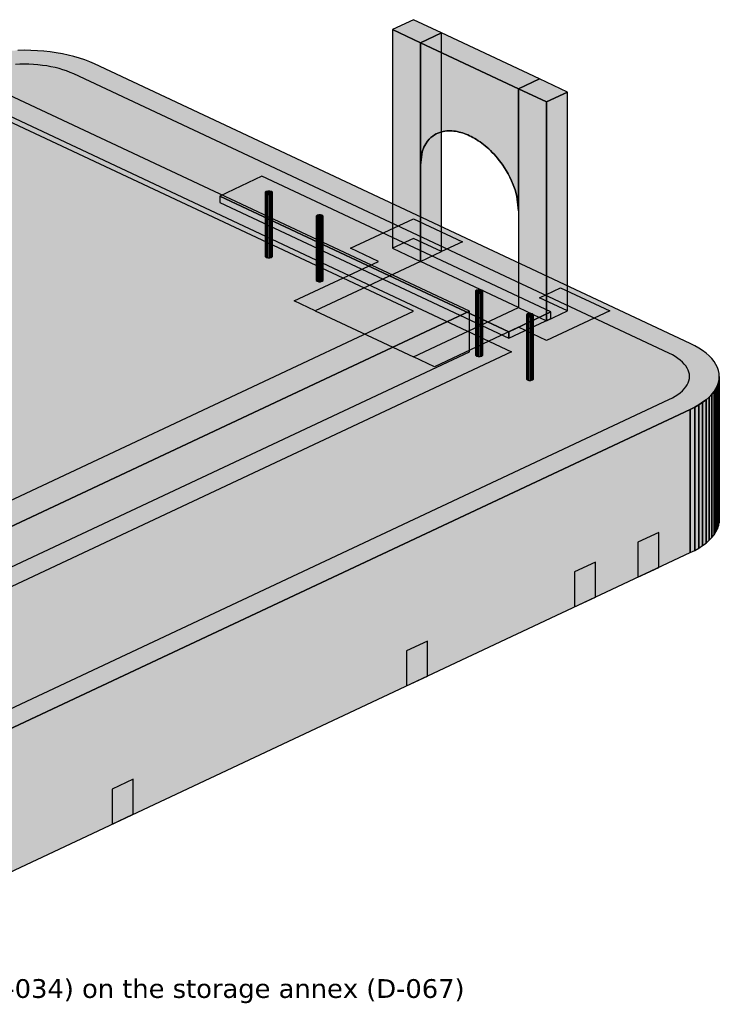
# Model space of a CAD drawing. Header units: inches. Extents: x 0.5 to 16.5, y 0.5 to 10.5.
# Tile 14 of 18: x 10.6 to 12.3, y 2.6 to 4.9. Entities that reach past the tile are written whole.
import ezdxf

# ---------------------------------------------------------------- set-up
doc = ezdxf.new("R2010")
doc.units = ezdxf.units.IN
doc.header["$MEASUREMENT"] = 0
for name, color, linetype in [('A-ANNO-TEXT', 7, 'Continuous'), ('A-MASS', 7, 'Continuous'), ('C-SITE-DIAG', 7, 'Continuous')]:
    doc.layers.add(name, color=color, linetype=linetype)
doc.styles.add('KS-REG', font='DejaVuSans.ttf')

msp = doc.modelspace()

# ---------------------------------------------------------------- hatches: boundary and pattern name
at = {"layer": 'A-MASS', "true_color": 0xcc0000}
for points in [[(11.6021, 4.8418), (11.5363, 4.8727), (11.487, 4.8495), (11.5527, 4.8187)], [(11.8322, 4.7338), (11.6021, 4.8418), (11.5527, 4.8187), (11.7829, 4.7106)], [(11.8979, 4.7029), (11.8322, 4.7338), (11.7829, 4.7106), (11.8486, 4.6798)]]:
    msp.add_hatch(color=7, dxfattribs=at).paths.add_polyline_path(points)
at = {"layer": 'A-MASS', "true_color": 0x870000}
for points in [[(11.487, 4.3364), (11.5527, 4.3055), (11.5527, 4.8187), (11.487, 4.8495)], [(11.5527, 4.5323), (11.5568, 4.5627), (11.561, 4.5738), (11.5651, 4.5815), (11.5692, 4.5875), (11.5733, 4.5923), (11.5774, 4.5963), (11.5815, 4.5996), (11.5856, 4.6024), (11.5897, 4.6047), (11.5938, 4.6066), (11.5979, 4.6081), (11.6021, 4.6094), (11.6062, 4.6104), (11.6103, 4.6111), (11.6144, 4.6116), (11.6185, 4.6118), (11.6226, 4.6118), (11.6267, 4.6117), (11.6308, 4.6113), (11.6349, 4.6108), (11.639, 4.6101), (11.6432, 4.6092), (11.6473, 4.6081), (11.6514, 4.6069), (11.6555, 4.6055), (11.6596, 4.604), (11.6637, 4.6023), (11.6678, 4.6004), (11.6719, 4.5984), (11.676, 4.5963), (11.6801, 4.5939), (11.6842, 4.5915), (11.6884, 4.5888), (11.6925, 4.586), (11.6966, 4.5831), (11.7007, 4.5799), (11.7048, 4.5766), (11.7089, 4.5731), (11.713, 4.5694), (11.7171, 4.5655), (11.7212, 4.5614), (11.7253, 4.5571), (11.7295, 4.5525), (11.7336, 4.5477), (11.7377, 4.5425), (11.7418, 4.5371), (11.7459, 4.5314), (11.75, 4.5252), (11.7541, 4.5186), (11.7582, 4.5114), (11.7623, 4.5036), (11.7664, 4.4949), (11.7705, 4.4851), (11.7747, 4.4735), (11.7788, 4.4586), (11.7829, 4.4243), (11.7829, 4.7106), (11.5527, 4.8187)], [(11.7829, 4.1975), (11.8486, 4.1666), (11.8486, 4.6798), (11.7829, 4.7106)]]:
    msp.add_hatch(color=7, dxfattribs=at).paths.add_polyline_path(points)
at = {"layer": 'A-MASS', "true_color": 0xa30000}
for points in [[(11.5527, 4.3055), (11.6021, 4.3287), (11.6021, 4.8418), (11.5527, 4.8187)], [(11.8486, 4.1666), (11.8979, 4.1897), (11.8979, 4.7029), (11.8486, 4.6798)]]:
    msp.add_hatch(color=7, dxfattribs=at).paths.add_polyline_path(points)
at = {"layer": 'A-MASS', "true_color": 0xc9c6be}
for points in [[(11.6678, 4.1886), (10.3445, 4.8099), (8.6021, 3.9918), (9.9253, 3.3706)], [(8.7171, 3.9509), (8.7067, 3.9457), (8.6971, 3.9402), (8.6882, 3.9344), (8.6802, 3.9283), (8.673, 3.922), (8.6667, 3.9155), (8.6614, 3.9088), (8.657, 3.902), (8.6535, 3.895), (8.651, 3.888), (8.6495, 3.8809), (8.649, 3.8738), (8.6495, 3.8666), (8.651, 3.8595), (8.6535, 3.8525), (8.657, 3.8455), (8.6614, 3.8387), (8.6667, 3.832), (8.673, 3.8255), (8.6802, 3.8192), (8.6882, 3.8131), (8.6971, 3.8073), (8.7067, 3.8018), (8.7171, 3.7966), (10.1144, 3.1406), (10.1255, 3.1357), (10.1372, 3.1312), (10.1496, 3.127), (10.1625, 3.1233), (10.1759, 3.1199), (10.1898, 3.1169), (10.204, 3.1144), (10.2186, 3.1124), (10.2334, 3.1107), (10.2484, 3.1096), (10.2636, 3.1089), (10.2788, 3.1086), (10.294, 3.1089), (10.3091, 3.1096), (10.3241, 3.1107), (10.3389, 3.1124), (10.3535, 3.1144), (10.3677, 3.1169), (10.3816, 3.1199), (10.395, 3.1233), (10.4079, 3.127), (10.4203, 3.1312), (10.432, 3.1357), (10.4432, 3.1406), (12.1856, 3.9586), (12.196, 3.9639), (12.2057, 3.9694), (12.2145, 3.9752), (12.2226, 3.9812), (12.2297, 3.9875), (12.236, 3.994), (12.2414, 4.0007), (12.2458, 4.0076), (12.2492, 4.0145), (12.2517, 4.0216), (12.2532, 4.0287), (12.2537, 4.0358), (12.2532, 4.043), (12.2517, 4.0501), (12.2492, 4.0571), (12.2458, 4.0641), (12.2414, 4.0709), (12.236, 4.0776), (12.2297, 4.0841), (12.2226, 4.0904), (12.2145, 4.0964), (12.2057, 4.1023), (12.196, 4.1078), (12.1856, 4.113), (10.7884, 4.769), (10.7773, 4.7738), (10.7655, 4.7784), (10.7531, 4.7825), (10.7402, 4.7863), (10.7268, 4.7897), (10.7129, 4.7926), (10.6987, 4.7951), (10.6841, 4.7972), (10.6693, 4.7988), (10.6543, 4.8), (10.6392, 4.8007), (10.624, 4.8009), (10.6088, 4.8007), (10.5936, 4.8), (10.5786, 4.7988), (10.5638, 4.7972), (10.5492, 4.7951), (10.535, 4.7926), (10.5212, 4.7897), (10.5077, 4.7863), (10.4948, 4.7825), (10.4825, 4.7784), (10.4707, 4.7738), (10.4596, 4.769)], [(11.8589, 4.1871), (11.1808, 4.5054), (11.0822, 4.4591), (11.7603, 4.1408)], [(11.1911, 4.4698), (11.1888, 4.4679), (11.1888, 4.4658), (11.1911, 4.464), (11.195, 4.4629), (11.1995, 4.4629), (11.2034, 4.464), (11.2057, 4.4658), (11.2057, 4.4679), (11.2034, 4.4698), (11.1995, 4.4708), (11.195, 4.4708)], [(11.3103, 4.4138), (11.308, 4.412), (11.308, 4.4099), (11.3103, 4.408), (11.3142, 4.407), (11.3187, 4.407), (11.3226, 4.408), (11.3249, 4.4099), (11.3249, 4.412), (11.3226, 4.4138), (11.3187, 4.4149), (11.3142, 4.4149)], [(11.6842, 4.2382), (11.682, 4.2364), (11.682, 4.2343), (11.6842, 4.2325), (11.6882, 4.2314), (11.6927, 4.2314), (11.6966, 4.2325), (11.6988, 4.2343), (11.6988, 4.2364), (11.6966, 4.2382), (11.6927, 4.2393), (11.6882, 4.2393)], [(11.8034, 4.1823), (11.8012, 4.1805), (11.8012, 4.1783), (11.8034, 4.1765), (11.8073, 4.1754), (11.8118, 4.1754), (11.8158, 4.1765), (11.818, 4.1783), (11.818, 4.1805), (11.8158, 4.1823), (11.8118, 4.1833), (11.8073, 4.1833)]]:
    msp.add_hatch(color=7, dxfattribs=at).paths.add_polyline_path(points)
at = {"layer": 'A-MASS', "true_color": 0x2c3e5c}
for points in [[(10.5081, 4.7454), (10.4432, 4.7149), (11.7664, 4.0937), (9.9747, 3.2525), (10.1629, 3.1641), (10.1715, 3.1604), (10.1797, 3.1572), (10.1884, 3.1543), (10.1974, 3.1516), (10.2068, 3.1493), (10.2165, 3.1472), (10.2265, 3.1455), (10.2367, 3.144), (10.247, 3.1429), (10.2575, 3.1421), (10.2681, 3.1416), (10.2788, 3.1414), (10.2894, 3.1416), (10.3, 3.1421), (10.3105, 3.1429), (10.3209, 3.144), (10.3311, 3.1455), (10.341, 3.1472), (10.3507, 3.1493), (10.3601, 3.1516), (10.3692, 3.1543), (10.3778, 3.1572), (10.386, 3.1604), (10.3946, 3.1641), (12.1355, 3.9814), (12.1436, 3.9855), (12.1503, 3.9893), (12.1565, 3.9934), (12.1621, 3.9976), (12.1671, 4.002), (12.1715, 4.0066), (12.1753, 4.0113), (12.1784, 4.016), (12.1808, 4.0209), (12.1825, 4.0258), (12.1836, 4.0308), (12.1839, 4.0358), (12.1836, 4.0408), (12.1825, 4.0458), (12.1808, 4.0507), (12.1784, 4.0556), (12.1753, 4.0604), (12.1715, 4.065), (12.1671, 4.0696), (12.1621, 4.074), (12.1565, 4.0782), (12.1503, 4.0823), (12.1436, 4.0862), (12.1355, 4.0902), (10.7398, 4.7454), (10.7312, 4.7492), (10.723, 4.7524), (10.7144, 4.7553), (10.7053, 4.7579), (10.6959, 4.7603), (10.6862, 4.7624), (10.6763, 4.7641), (10.6661, 4.7656), (10.6557, 4.7667), (10.6452, 4.7675), (10.6346, 4.768), (10.624, 4.7682), (10.6133, 4.768), (10.6027, 4.7675), (10.5922, 4.7667), (10.5819, 4.7656), (10.5717, 4.7641), (10.5617, 4.7624), (10.552, 4.7603), (10.5426, 4.7579), (10.5336, 4.7553), (10.5249, 4.7524), (10.5167, 4.7492)], [(11.5363, 4.1886), (10.3445, 4.7481), (8.7336, 3.9918), (9.9253, 3.4323)]]:
    msp.add_hatch(color=7, dxfattribs=at).paths.add_polyline_path(points)
at = {"layer": 'A-MASS', "true_color": 0x85837d}
for points in [[(11.0822, 4.4437), (11.7603, 4.1254), (11.7603, 4.1408), (11.0822, 4.4591)], [(11.1888, 4.317), (11.1911, 4.3152), (11.1911, 4.464), (11.1888, 4.4658)], [(11.1911, 4.3152), (11.195, 4.3141), (11.195, 4.4629), (11.1911, 4.464)], [(11.195, 4.3141), (11.1995, 4.3141), (11.1995, 4.4629), (11.195, 4.4629)], [(11.308, 4.261), (11.3103, 4.2592), (11.3103, 4.408), (11.308, 4.4099)], [(11.3103, 4.2592), (11.3142, 4.2581), (11.3142, 4.407), (11.3103, 4.408)], [(11.3142, 4.2581), (11.3187, 4.2581), (11.3187, 4.407), (11.3142, 4.407)], [(11.682, 4.0855), (11.6842, 4.0836), (11.6842, 4.2325), (11.682, 4.2343)], [(11.6842, 4.0836), (11.6882, 4.0826), (11.6882, 4.2314), (11.6842, 4.2325)], [(11.6882, 4.0826), (11.6927, 4.0826), (11.6927, 4.2314), (11.6882, 4.2314)], [(11.8012, 4.0295), (11.8034, 4.0277), (11.8034, 4.1765), (11.8012, 4.1783)], [(11.8034, 4.0277), (11.8073, 4.0266), (11.8073, 4.1754), (11.8034, 4.1765)], [(11.8073, 4.0266), (11.8118, 4.0266), (11.8118, 4.1754), (11.8073, 4.1754)]]:
    msp.add_hatch(color=7, dxfattribs=at).paths.add_polyline_path(points)
at = {"layer": 'A-MASS', "true_color": 0xa19e98}
for points in [[(11.1995, 4.3141), (11.2034, 4.3152), (11.2034, 4.464), (11.1995, 4.4629)], [(11.2034, 4.3152), (11.2057, 4.317), (11.2057, 4.4658), (11.2034, 4.464)], [(11.3187, 4.2581), (11.3226, 4.2592), (11.3226, 4.408), (11.3187, 4.407)], [(11.3226, 4.2592), (11.3249, 4.261), (11.3249, 4.4099), (11.3226, 4.408)], [(11.6927, 4.0826), (11.6966, 4.0836), (11.6966, 4.2325), (11.6927, 4.2314)], [(11.6966, 4.0836), (11.6988, 4.0855), (11.6988, 4.2343), (11.6966, 4.2325)], [(9.9253, 3.2757), (11.6678, 4.0937), (11.6678, 4.1886), (9.9253, 3.3706)], [(11.7603, 4.1254), (11.8589, 4.1717), (11.8589, 4.1871), (11.7603, 4.1408)], [(11.8118, 4.0266), (11.8158, 4.0277), (11.8158, 4.1765), (11.8118, 4.1754)], [(11.8158, 4.0277), (11.818, 4.0295), (11.818, 4.1783), (11.8158, 4.1765)], [(12.2492, 3.6784), (12.2517, 3.6855), (12.2517, 4.0216), (12.2492, 4.0145)], [(12.2517, 3.6855), (12.2532, 3.6926), (12.2532, 4.0287), (12.2517, 4.0216)], [(12.2532, 3.6926), (12.2537, 3.6997), (12.2537, 4.0358), (12.2532, 4.0287)], [(12.236, 3.6579), (12.2414, 3.6646), (12.2414, 4.0007), (12.236, 3.994)], [(12.2414, 3.6646), (12.2458, 3.6715), (12.2458, 4.0076), (12.2414, 4.0007)], [(12.2458, 3.6715), (12.2492, 3.6784), (12.2492, 4.0145), (12.2458, 4.0076)], [(12.2057, 3.6333), (12.2145, 3.6391), (12.2145, 3.9752), (12.2057, 3.9694)], [(12.2145, 3.6391), (12.2226, 3.6451), (12.2226, 3.9812), (12.2145, 3.9752)], [(12.2226, 3.6451), (12.2297, 3.6514), (12.2297, 3.9875), (12.2226, 3.9812)], [(12.2297, 3.6514), (12.236, 3.6579), (12.236, 3.994), (12.2297, 3.9875)], [(10.4432, 2.8045), (12.1856, 3.6225), (12.1856, 3.9586), (10.4432, 3.1406)], [(12.1856, 3.6225), (12.196, 3.6277), (12.196, 3.9639), (12.1856, 3.9586)], [(12.196, 3.6277), (12.2057, 3.6333), (12.2057, 3.9694), (12.196, 3.9639)]]:
    msp.add_hatch(color=7, dxfattribs=at).paths.add_polyline_path(points)
at = {"layer": 'A-MASS', "true_color": 0x3f5564}
for points in [[(12.2492, 3.8837), (12.2517, 3.8907), (12.2517, 4.001), (12.2492, 3.994)], [(12.2517, 3.8907), (12.2532, 3.8978), (12.2532, 4.0082), (12.2517, 4.001)], [(12.2532, 3.8978), (12.2537, 3.905), (12.2537, 4.0153), (12.2532, 4.0082)], [(12.2297, 3.8567), (12.236, 3.8632), (12.236, 3.9735), (12.2297, 3.967)], [(12.236, 3.8632), (12.2414, 3.8699), (12.2414, 3.9802), (12.236, 3.9735)], [(12.2414, 3.8699), (12.2458, 3.8767), (12.2458, 3.987), (12.2414, 3.9802)], [(12.2458, 3.8767), (12.2492, 3.8837), (12.2492, 3.994), (12.2458, 3.987)], [(12.2057, 3.8385), (12.2145, 3.8443), (12.2145, 3.9547), (12.2057, 3.9488)], [(12.2145, 3.8443), (12.2226, 3.8504), (12.2226, 3.9607), (12.2145, 3.9547)], [(12.2226, 3.8504), (12.2297, 3.8567), (12.2297, 3.967), (12.2226, 3.9607)], [(10.4432, 3.0097), (12.1856, 3.8278), (12.1856, 3.9381), (10.4432, 3.1201)], [(12.1856, 3.8278), (12.196, 3.833), (12.196, 3.9433), (12.1856, 3.9381)], [(12.196, 3.833), (12.2057, 3.8385), (12.2057, 3.9488), (12.196, 3.9433)], [(12.2532, 3.708), (12.2537, 3.7151), (12.2537, 3.8588), (12.2532, 3.8516)], [(12.2458, 3.6868), (12.2492, 3.6938), (12.2492, 3.8375), (12.2458, 3.8305)], [(12.2492, 3.6938), (12.2517, 3.7008), (12.2517, 3.8445), (12.2492, 3.8375)], [(12.2517, 3.7008), (12.2532, 3.708), (12.2532, 3.8516), (12.2517, 3.8445)], [(12.2297, 3.6668), (12.236, 3.6733), (12.236, 3.817), (12.2297, 3.8105)], [(12.236, 3.6733), (12.2414, 3.68), (12.2414, 3.8237), (12.236, 3.817)], [(12.2414, 3.68), (12.2458, 3.6868), (12.2458, 3.8305), (12.2414, 3.8237)], [(12.196, 3.6431), (12.2057, 3.6487), (12.2057, 3.7923), (12.196, 3.7868)], [(12.2057, 3.6487), (12.2145, 3.6545), (12.2145, 3.7981), (12.2057, 3.7923)], [(12.2145, 3.6545), (12.2226, 3.6605), (12.2226, 3.8042), (12.2145, 3.7981)], [(12.2226, 3.6605), (12.2297, 3.6668), (12.2297, 3.8105), (12.2226, 3.8042)], [(10.4432, 2.8199), (12.1856, 3.6379), (12.1856, 3.7816), (10.4432, 2.9636)], [(12.1856, 3.6379), (12.196, 3.6431), (12.196, 3.7868), (12.1856, 3.7816)]]:
    msp.add_hatch(color=7, dxfattribs=at).paths.add_polyline_path(points)
at = {"layer": 'A-MASS', "true_color": 0x151515}
for points in [[(12.0623, 3.5646), (12.1116, 3.5878), (12.1116, 3.6699), (12.0623, 3.6468)], [(11.9144, 3.4952), (11.9637, 3.5183), (11.9637, 3.6004), (11.9144, 3.5773)], [(11.5199, 3.31), (11.5692, 3.3331), (11.5692, 3.4152), (11.5199, 3.3921)], [(10.8295, 2.9858), (10.8788, 3.009), (10.8788, 3.0911), (10.8295, 3.0679)]]:
    msp.add_hatch(color=7, dxfattribs=at).paths.add_polyline_path(points)
at = {"layer": 'C-SITE-DIAG', "true_color": 0xd9b79a}
for points in [[(11.4541, 4.3055), (11.3884, 4.3364), (11.5363, 4.4058), (11.6514, 4.3518), (11.6021, 4.3287), (11.5363, 4.3595), (11.487, 4.3364), (11.5527, 4.3055), (11.3062, 4.1897), (11.2568, 4.2129)], [(11.5856, 4.0586), (11.5363, 4.0817), (11.7829, 4.1975), (11.8486, 4.1666), (11.8979, 4.1897), (11.8322, 4.2206), (11.8815, 4.2438), (11.9966, 4.1897), (11.8486, 4.1203), (11.7829, 4.1512)]]:
    msp.add_hatch(color=7, dxfattribs=at).paths.add_polyline_path(points)
at = {"layer": 'C-SITE-DIAG', "true_color": 0xb5654a}
msp.add_hatch(color=7, dxfattribs=at).paths.add_polyline_path([(11.7829, 4.1975), (11.5527, 4.3055), (11.3062, 4.1897), (11.5363, 4.0817)])

# ---------------------------------------------------------------- linework, layer by layer
at = {"layer": 'A-MASS'}
for points in [[(11.6021, 4.8418), (11.5363, 4.8727), (11.487, 4.8495), (11.5527, 4.8187)], [(11.487, 4.3364), (11.5527, 4.3055), (11.5527, 4.8187), (11.487, 4.8495)], [(11.5527, 4.3055), (11.6021, 4.3287), (11.6021, 4.8418), (11.5527, 4.8187)], [(11.8322, 4.7338), (11.6021, 4.8418), (11.5527, 4.8187), (11.7829, 4.7106)], [(11.6678, 4.1886), (10.3445, 4.8099), (8.6021, 3.9918), (9.9253, 3.3706)], [(11.5527, 4.5323), (11.5568, 4.5627), (11.561, 4.5738), (11.5651, 4.5815), (11.5692, 4.5875), (11.5733, 4.5923), (11.5774, 4.5963), (11.5815, 4.5996), (11.5856, 4.6024), (11.5897, 4.6047), (11.5938, 4.6066), (11.5979, 4.6081), (11.6021, 4.6094), (11.6062, 4.6104), (11.6103, 4.6111), (11.6144, 4.6116), (11.6185, 4.6118), (11.6226, 4.6118), (11.6267, 4.6117), (11.6308, 4.6113), (11.6349, 4.6108), (11.639, 4.6101), (11.6432, 4.6092), (11.6473, 4.6081), (11.6514, 4.6069), (11.6555, 4.6055), (11.6596, 4.604), (11.6637, 4.6023), (11.6678, 4.6004), (11.6719, 4.5984), (11.676, 4.5963), (11.6801, 4.5939), (11.6842, 4.5915), (11.6884, 4.5888), (11.6925, 4.586), (11.6966, 4.5831), (11.7007, 4.5799), (11.7048, 4.5766), (11.7089, 4.5731), (11.713, 4.5694), (11.7171, 4.5655), (11.7212, 4.5614), (11.7253, 4.5571), (11.7295, 4.5525), (11.7336, 4.5477), (11.7377, 4.5425), (11.7418, 4.5371), (11.7459, 4.5314), (11.75, 4.5252), (11.7541, 4.5186), (11.7582, 4.5114), (11.7623, 4.5036), (11.7664, 4.4949), (11.7705, 4.4851), (11.7747, 4.4735), (11.7788, 4.4586), (11.7829, 4.4243), (11.7829, 4.7106), (11.5527, 4.8187)], [(11.5363, 4.1886), (10.3445, 4.7481), (8.7336, 3.9918), (9.9253, 3.4323)], [(11.8979, 4.7029), (11.8322, 4.7338), (11.7829, 4.7106), (11.8486, 4.6798)], [(11.7829, 4.1975), (11.8486, 4.1666), (11.8486, 4.6798), (11.7829, 4.7106)], [(11.8486, 4.1666), (11.8979, 4.1897), (11.8979, 4.7029), (11.8486, 4.6798)], [(11.5815, 4.5996), (11.5774, 4.5963), (11.5774, 4.5963), (11.5815, 4.5996)], [(11.5856, 4.6024), (11.5815, 4.5996), (11.5815, 4.5996), (11.5856, 4.6024)], [(11.5897, 4.6047), (11.5856, 4.6024), (11.5856, 4.6024), (11.5897, 4.6047)], [(11.5938, 4.6066), (11.5897, 4.6047), (11.5897, 4.6047), (11.5938, 4.6066)], [(11.5979, 4.6081), (11.5938, 4.6066), (11.5938, 4.6066), (11.5979, 4.6081)], [(11.6021, 4.6094), (11.5979, 4.6081), (11.5979, 4.6081), (11.6021, 4.6094)], [(11.6062, 4.6104), (11.6021, 4.6094), (11.6021, 4.6094), (11.6062, 4.6104)], [(11.6103, 4.6111), (11.6062, 4.6104), (11.6062, 4.6104), (11.6103, 4.6111)], [(11.6144, 4.6116), (11.6103, 4.6111), (11.6103, 4.6111), (11.6144, 4.6116)], [(11.6185, 4.6118), (11.6144, 4.6116), (11.6144, 4.6116), (11.6185, 4.6118)], [(11.6226, 4.6118), (11.6185, 4.6118), (11.6185, 4.6118), (11.6226, 4.6118)], [(11.6267, 4.6117), (11.6226, 4.6118), (11.6226, 4.6118), (11.6267, 4.6117)], [(11.6308, 4.6113), (11.6267, 4.6117), (11.6267, 4.6117), (11.6308, 4.6113)], [(11.6349, 4.6108), (11.6308, 4.6113), (11.6308, 4.6113), (11.6349, 4.6108)], [(11.639, 4.6101), (11.6349, 4.6108), (11.6349, 4.6108), (11.639, 4.6101)], [(11.6432, 4.6092), (11.639, 4.6101), (11.639, 4.6101), (11.6432, 4.6092)], [(11.6473, 4.6081), (11.6432, 4.6092), (11.6432, 4.6092), (11.6473, 4.6081)], [(11.6514, 4.6069), (11.6473, 4.6081), (11.6473, 4.6081), (11.6514, 4.6069)], [(11.6555, 4.6055), (11.6514, 4.6069), (11.6514, 4.6069), (11.6555, 4.6055)], [(11.6596, 4.604), (11.6555, 4.6055), (11.6555, 4.6055), (11.6596, 4.604)], [(11.6637, 4.6023), (11.6596, 4.604), (11.6596, 4.604), (11.6637, 4.6023)], [(11.6678, 4.6004), (11.6637, 4.6023), (11.6637, 4.6023), (11.6678, 4.6004)], [(11.6719, 4.5984), (11.6678, 4.6004), (11.6678, 4.6004), (11.6719, 4.5984)], [(11.676, 4.5963), (11.6719, 4.5984), (11.6719, 4.5984), (11.676, 4.5963)], [(11.561, 4.5738), (11.5568, 4.5627), (11.5568, 4.5627), (11.561, 4.5738)], [(11.5651, 4.5815), (11.561, 4.5738), (11.561, 4.5738), (11.5651, 4.5815)], [(11.5692, 4.5875), (11.5651, 4.5815), (11.5651, 4.5815), (11.5692, 4.5875)], [(11.5733, 4.5923), (11.5692, 4.5875), (11.5692, 4.5875), (11.5733, 4.5923)], [(11.5774, 4.5963), (11.5733, 4.5923), (11.5733, 4.5923), (11.5774, 4.5963)], [(11.6801, 4.5939), (11.676, 4.5963), (11.676, 4.5963), (11.6801, 4.5939)], [(11.6842, 4.5915), (11.6801, 4.5939), (11.6801, 4.5939), (11.6842, 4.5915)], [(11.6884, 4.5888), (11.6842, 4.5915), (11.6842, 4.5915), (11.6884, 4.5888)], [(11.6925, 4.586), (11.6884, 4.5888), (11.6884, 4.5888), (11.6925, 4.586)], [(11.6966, 4.5831), (11.6925, 4.586), (11.6925, 4.586), (11.6966, 4.5831)], [(11.7007, 4.5799), (11.6966, 4.5831), (11.6966, 4.5831), (11.7007, 4.5799)], [(11.7048, 4.5766), (11.7007, 4.5799), (11.7007, 4.5799), (11.7048, 4.5766)], [(11.7089, 4.5731), (11.7048, 4.5766), (11.7048, 4.5766), (11.7089, 4.5731)], [(11.5568, 4.5627), (11.5527, 4.5323), (11.5527, 4.5323), (11.5568, 4.5627)], [(11.713, 4.5694), (11.7089, 4.5731), (11.7089, 4.5731), (11.713, 4.5694)], [(11.7171, 4.5655), (11.713, 4.5694), (11.713, 4.5694), (11.7171, 4.5655)], [(11.7212, 4.5614), (11.7171, 4.5655), (11.7171, 4.5655), (11.7212, 4.5614)], [(11.7253, 4.5571), (11.7212, 4.5614), (11.7212, 4.5614), (11.7253, 4.5571)], [(11.7295, 4.5525), (11.7253, 4.5571), (11.7253, 4.5571), (11.7295, 4.5525)], [(11.7336, 4.5477), (11.7295, 4.5525), (11.7295, 4.5525), (11.7336, 4.5477)], [(11.7377, 4.5425), (11.7336, 4.5477), (11.7336, 4.5477), (11.7377, 4.5425)], [(11.7418, 4.5371), (11.7377, 4.5425), (11.7377, 4.5425), (11.7418, 4.5371)], [(11.7459, 4.5314), (11.7418, 4.5371), (11.7418, 4.5371), (11.7459, 4.5314)], [(11.75, 4.5252), (11.7459, 4.5314), (11.7459, 4.5314), (11.75, 4.5252)], [(11.8589, 4.1871), (11.1808, 4.5054), (11.0822, 4.4591), (11.7603, 4.1408)], [(11.7541, 4.5186), (11.75, 4.5252), (11.75, 4.5252), (11.7541, 4.5186)], [(11.7582, 4.5114), (11.7541, 4.5186), (11.7541, 4.5186), (11.7582, 4.5114)], [(11.7623, 4.5036), (11.7582, 4.5114), (11.7582, 4.5114), (11.7623, 4.5036)], [(11.7664, 4.4949), (11.7623, 4.5036), (11.7623, 4.5036), (11.7664, 4.4949)], [(11.7705, 4.4851), (11.7664, 4.4949), (11.7664, 4.4949), (11.7705, 4.4851)], [(11.7747, 4.4735), (11.7705, 4.4851), (11.7705, 4.4851), (11.7747, 4.4735)], [(11.0822, 4.4437), (11.7603, 4.1254), (11.7603, 4.1408), (11.0822, 4.4591)], [(11.1911, 4.4698), (11.1888, 4.4679), (11.1888, 4.4658), (11.1911, 4.464), (11.195, 4.4629), (11.1995, 4.4629), (11.2034, 4.464), (11.2057, 4.4658), (11.2057, 4.4679), (11.2034, 4.4698), (11.1995, 4.4708), (11.195, 4.4708)], [(11.1888, 4.317), (11.1911, 4.3152), (11.1911, 4.464), (11.1888, 4.4658)], [(11.1911, 4.3152), (11.195, 4.3141), (11.195, 4.4629), (11.1911, 4.464)], [(11.195, 4.3141), (11.1995, 4.3141), (11.1995, 4.4629), (11.195, 4.4629)], [(11.1995, 4.3141), (11.2034, 4.3152), (11.2034, 4.464), (11.1995, 4.4629)], [(11.2034, 4.3152), (11.2057, 4.317), (11.2057, 4.4658), (11.2034, 4.464)], [(11.7788, 4.4586), (11.7747, 4.4735), (11.7747, 4.4735), (11.7788, 4.4586)], [(11.7829, 4.4243), (11.7788, 4.4586), (11.7788, 4.4586), (11.7829, 4.4243)], [(11.3103, 4.4138), (11.308, 4.412), (11.308, 4.4099), (11.3103, 4.408), (11.3142, 4.407), (11.3187, 4.407), (11.3226, 4.408), (11.3249, 4.4099), (11.3249, 4.412), (11.3226, 4.4138), (11.3187, 4.4149), (11.3142, 4.4149)], [(11.308, 4.261), (11.3103, 4.2592), (11.3103, 4.408), (11.308, 4.4099)], [(11.3103, 4.2592), (11.3142, 4.2581), (11.3142, 4.407), (11.3103, 4.408)], [(11.3142, 4.2581), (11.3187, 4.2581), (11.3187, 4.407), (11.3142, 4.407)], [(11.3187, 4.2581), (11.3226, 4.2592), (11.3226, 4.408), (11.3187, 4.407)], [(11.3226, 4.2592), (11.3249, 4.261), (11.3249, 4.4099), (11.3226, 4.408)], [(11.6842, 4.2382), (11.682, 4.2364), (11.682, 4.2343), (11.6842, 4.2325), (11.6882, 4.2314), (11.6927, 4.2314), (11.6966, 4.2325), (11.6988, 4.2343), (11.6988, 4.2364), (11.6966, 4.2382), (11.6927, 4.2393), (11.6882, 4.2393)], [(11.682, 4.0855), (11.6842, 4.0836), (11.6842, 4.2325), (11.682, 4.2343)], [(11.6842, 4.0836), (11.6882, 4.0826), (11.6882, 4.2314), (11.6842, 4.2325)], [(11.6882, 4.0826), (11.6927, 4.0826), (11.6927, 4.2314), (11.6882, 4.2314)], [(11.6927, 4.0826), (11.6966, 4.0836), (11.6966, 4.2325), (11.6927, 4.2314)], [(11.6966, 4.0836), (11.6988, 4.0855), (11.6988, 4.2343), (11.6966, 4.2325)], [(9.9253, 3.2757), (11.6678, 4.0937), (11.6678, 4.1886), (9.9253, 3.3706)], [(11.7603, 4.1254), (11.8589, 4.1717), (11.8589, 4.1871), (11.7603, 4.1408)], [(11.8034, 4.1823), (11.8012, 4.1805), (11.8012, 4.1783), (11.8034, 4.1765), (11.8073, 4.1754), (11.8118, 4.1754), (11.8158, 4.1765), (11.818, 4.1783), (11.818, 4.1805), (11.8158, 4.1823), (11.8118, 4.1833), (11.8073, 4.1833)], [(11.8012, 4.0295), (11.8034, 4.0277), (11.8034, 4.1765), (11.8012, 4.1783)], [(11.8034, 4.0277), (11.8073, 4.0266), (11.8073, 4.1754), (11.8034, 4.1765)], [(11.8073, 4.0266), (11.8118, 4.0266), (11.8118, 4.1754), (11.8073, 4.1754)], [(11.8118, 4.0266), (11.8158, 4.0277), (11.8158, 4.1765), (11.8118, 4.1754)], [(11.8158, 4.0277), (11.818, 4.0295), (11.818, 4.1783), (11.8158, 4.1765)], [(12.2492, 3.6784), (12.2517, 3.6855), (12.2517, 4.0216), (12.2492, 4.0145)], [(12.2517, 3.6855), (12.2532, 3.6926), (12.2532, 4.0287), (12.2517, 4.0216)], [(12.2532, 3.6926), (12.2537, 3.6997), (12.2537, 4.0358), (12.2532, 4.0287)], [(12.236, 3.6579), (12.2414, 3.6646), (12.2414, 4.0007), (12.236, 3.994)], [(12.2414, 3.6646), (12.2458, 3.6715), (12.2458, 4.0076), (12.2414, 4.0007)], [(12.2458, 3.6715), (12.2492, 3.6784), (12.2492, 4.0145), (12.2458, 4.0076)], [(12.2057, 3.6333), (12.2145, 3.6391), (12.2145, 3.9752), (12.2057, 3.9694)], [(12.2145, 3.6391), (12.2226, 3.6451), (12.2226, 3.9812), (12.2145, 3.9752)], [(12.2226, 3.6451), (12.2297, 3.6514), (12.2297, 3.9875), (12.2226, 3.9812)], [(12.2297, 3.6514), (12.236, 3.6579), (12.236, 3.994), (12.2297, 3.9875)], [(10.4432, 2.8045), (12.1856, 3.6225), (12.1856, 3.9586), (10.4432, 3.1406)], [(12.1856, 3.6225), (12.196, 3.6277), (12.196, 3.9639), (12.1856, 3.9586)], [(12.196, 3.6277), (12.2057, 3.6333), (12.2057, 3.9694), (12.196, 3.9639)], [(12.0623, 3.5646), (12.1116, 3.5878), (12.1116, 3.6699), (12.0623, 3.6468)], [(11.9144, 3.4952), (11.9637, 3.5183), (11.9637, 3.6004), (11.9144, 3.5773)], [(11.5199, 3.31), (11.5692, 3.3331), (11.5692, 3.4152), (11.5199, 3.3921)], [(10.8295, 2.9858), (10.8788, 3.009), (10.8788, 3.0911), (10.8295, 3.0679)]]:
    msp.add_lwpolyline(points, close=True, dxfattribs=at)
for points in [[(10.4432, 3.1406), (12.1856, 3.9586), (12.196, 3.9639), (12.2057, 3.9694), (12.2145, 3.9752), (12.2226, 3.9812), (12.2297, 3.9875), (12.236, 3.994), (12.2414, 4.0007), (12.2458, 4.0076), (12.2492, 4.0145), (12.2517, 4.0216), (12.2532, 4.0287), (12.2537, 4.0358), (12.2532, 4.043), (12.2517, 4.0501), (12.2492, 4.0571), (12.2458, 4.0641), (12.2414, 4.0709), (12.236, 4.0776), (12.2297, 4.0841), (12.2226, 4.0904), (12.2145, 4.0964), (12.2057, 4.1023), (12.196, 4.1078), (12.1856, 4.113), (10.7884, 4.769), (10.7773, 4.7738), (10.7655, 4.7784), (10.7531, 4.7825), (10.7402, 4.7863), (10.7268, 4.7897), (10.7129, 4.7926), (10.6987, 4.7951), (10.6841, 4.7972), (10.6693, 4.7988), (10.6543, 4.8), (10.6392, 4.8007), (10.624, 4.8009), (10.6088, 4.8007)], [(10.3946, 3.1641), (12.1355, 3.9814), (12.1436, 3.9855), (12.1503, 3.9893), (12.1565, 3.9934), (12.1621, 3.9976), (12.1671, 4.002), (12.1715, 4.0066), (12.1753, 4.0113), (12.1784, 4.016), (12.1808, 4.0209), (12.1825, 4.0258), (12.1836, 4.0308), (12.1839, 4.0358), (12.1836, 4.0408), (12.1825, 4.0458), (12.1808, 4.0507), (12.1784, 4.0556), (12.1753, 4.0604), (12.1715, 4.065), (12.1671, 4.0696), (12.1621, 4.074), (12.1565, 4.0782), (12.1503, 4.0823), (12.1436, 4.0862), (12.1355, 4.0902), (10.7398, 4.7454), (10.7312, 4.7492), (10.723, 4.7524), (10.7144, 4.7553), (10.7053, 4.7579), (10.6959, 4.7603), (10.6862, 4.7624), (10.6763, 4.7641), (10.6661, 4.7656), (10.6557, 4.7667), (10.6452, 4.7675), (10.6346, 4.768), (10.624, 4.7682), (10.6133, 4.768), (10.6027, 4.7675)], [(10.4432, 4.7149), (11.7664, 4.0937), (9.9747, 3.2525)]]:
    msp.add_lwpolyline(points, dxfattribs=at)
at = {"layer": 'C-SITE-DIAG'}
for points in [[(11.4541, 4.3055), (11.3884, 4.3364), (11.5363, 4.4058), (11.6514, 4.3518), (11.6021, 4.3287), (11.5363, 4.3595), (11.487, 4.3364), (11.5527, 4.3055), (11.3062, 4.1897), (11.2568, 4.2129)], [(11.7829, 4.1975), (11.5527, 4.3055), (11.3062, 4.1897), (11.5363, 4.0817)], [(11.5856, 4.0586), (11.5363, 4.0817), (11.7829, 4.1975), (11.8486, 4.1666), (11.8979, 4.1897), (11.8322, 4.2206), (11.8815, 4.2438), (11.9966, 4.1897), (11.8486, 4.1203), (11.7829, 4.1512)]]:
    msp.add_lwpolyline(points, close=True, dxfattribs=at)

# ---------------------------------------------------------------- texts
at = {"layer": 'A-ANNO-TEXT', "style": 'KS-REG'}
msp.add_text('S1 SERVICE / LOADING (D-034) on the storage annex (D-067)', height=0.044, dxfattribs=at).set_placement((9.7992, 2.578))

doc.saveas('drawing.dxf')
